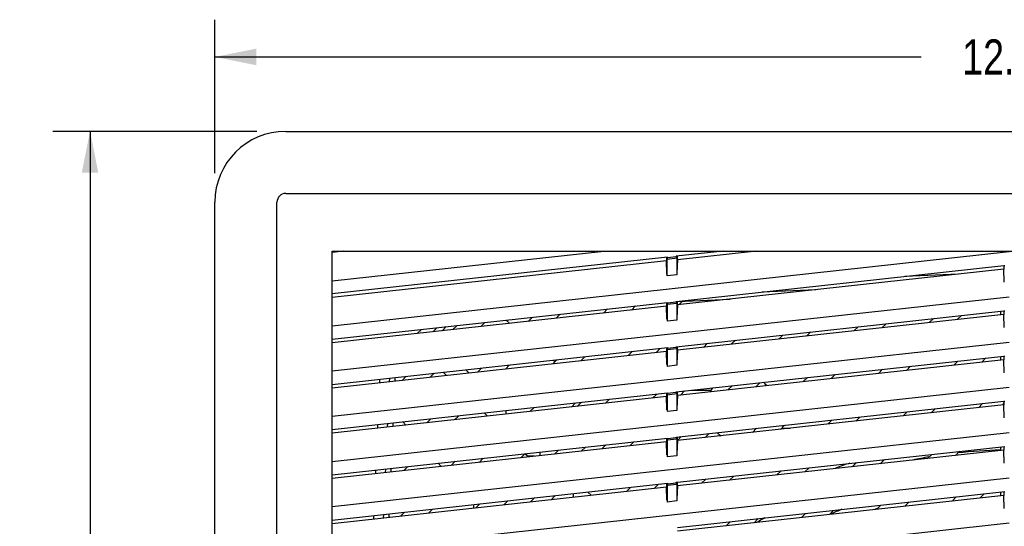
# Model space of a CAD drawing. Header units: inches. Extents: x 0 to 56.7, y 0 to 36.7.
# Tile 6 of 29: x 14.2 to 22.2, y 14.3 to 18.4. Entities that reach past the tile are written whole.
import ezdxf

# ---------------------------------------------------------------- set-up
doc = ezdxf.new("R2010")
doc.units = ezdxf.units.IN
doc.header["$LTSCALE"] = 3.116667
doc.header["$MEASUREMENT"] = 0
doc.layers.get('0').update_dxf_attribs({"linetype": 'CONTINUOUS'})
doc.styles.get("Standard").update_dxf_attribs({"font": 'txt', "width": 0.8})
doc.dimstyles.new('DIMSTYLE_1', dxfattribs={"dimtxt": 0.283333, "dimasz": 0.333333, "dimexe": 0.09, "dimexo": 0.07, "dimgap": 0.0425, "dimtad": 0, "dimtih": 1, "dimtoh": 1, "dimzin": 4, "dimdsep": 46, "dimtxsty": 'Standard', "dimblk": '_FILLED', "dimblk1": '_FILLED', "dimblk2": '_FILLED', "dimcen": 0.09, "dimadec": 0, "dimazin": 0, "dimtfac": 1, "dimtofl": 0, "dimtmove": 0, "dimatfit": 3, "dimldrblk": '_FILLED', "dimfxl": 0, "dimtolj": 1, "dimtzin": 4, "dimarcsym": 0})

# ---------------------------------------------------------------- blocks, each defined once
blk = doc.blocks.new('_FILLED')
at = {"color": 0, "linetype": 'ByBlock'}
blk.add_solid([(0, 0), (-1, 0.2), (-1, -0.2)], dxfattribs=at)
blk = doc.blocks.new('*D1')
at = {"color": 2, "linetype": 'Continuous'}
for p, q in [((16.1484, 17.5253), (14.5059, 17.5253)), ((14.8059, 17.5253), (14.8059, 11.411)), ((14.8059, 4.7301), (14.8059, 10.8444)), ((16.1484, 4.7301), (14.5059, 4.7301))]:
    blk.add_line(p, q, dxfattribs=at)
at = {"color": 2, "linetype": 'Continuous', "xscale": 0.3333333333, "yscale": 0.3333333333, "zscale": 0.3333333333}
for p, rotation in [((14.8059, 17.5253), 90.0000003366), ((14.8059, 4.7301), 270)]:
    blk.add_blockref('_FILLED', p, dxfattribs=dict(at, rotation=rotation))
at = {"color": 2, "linetype": 'Continuous', "insert": (14.8059, 11.2694), "char_height": 0.28333, "width": 1.133333, "attachment_point": 2, "line_spacing_factor": 0.9}
blk.add_mtext('12.80', dxfattribs=at)
blk = doc.blocks.new('*D2')
at = {"color": 2, "linetype": 'Continuous'}
for p, q in [((15.8109, 17.1878), (15.8109, 18.4246)), ((28.6062, 17.1878), (28.6062, 18.4246)), ((15.8109, 18.1246), (21.5002, 18.1246)), ((28.6062, 18.1246), (22.9169, 18.1246))]:
    blk.add_line(p, q, dxfattribs=at)
at = {"color": 2, "linetype": 'Continuous', "xscale": 0.3333333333, "yscale": 0.3333333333, "zscale": 0.3333333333}
for p, rotation in [((15.8109, 18.1246), 180), ((28.6062, 18.1246), 3.618e-07)]:
    blk.add_blockref('_FILLED', p, dxfattribs=dict(at, rotation=rotation))
at = {"color": 2, "linetype": 'Continuous', "insert": (22.2086, 18.2662), "char_height": 0.28333, "width": 1.133333, "attachment_point": 2, "line_spacing_factor": 0.9}
blk.add_mtext('12.80', dxfattribs=at)

msp = doc.modelspace()

# ---------------------------------------------------------------- linework, layer by layer
at = {"color": 6, "linetype": 'Continuous'}
for p, q in [((16.3818, 17.5253), (28.0353, 17.5253)), ((16.3818, 17.0251), (28.0353, 17.0251)), ((15.8109, 5.3009), (15.8109, 16.9545)), ((16.3112, 5.3009), (16.3112, 16.9545)), ((16.7558, 5.6946), (16.7558, 16.5608)), ((16.7558, 16.5608), (27.6613, 16.5608)), ((16.7558, 16.3212), (18.9434, 16.5608)), ((16.8486, 16.5608), (16.7558, 16.5506)), ((22.2086, 16.5542), (16.7558, 15.957)), ((19.4572, 16.5118), (16.7558, 16.216)), ((19.447, 16.5118), (19.447, 16.4812)), ((19.4572, 16.5059), (19.4524, 16.497)), ((19.4524, 16.497), (19.5317, 16.5057)), ((19.4524, 16.3608), (19.4524, 16.497)), ((19.5269, 16.5135), (19.4572, 16.5059)), ((19.4572, 16.5118), (19.4572, 16.5059)), ((19.9043, 16.5608), (19.5269, 16.5194)), ((19.5269, 16.5194), (19.5269, 16.5135)), ((19.5269, 16.5135), (19.5317, 16.5057)), ((19.5317, 16.5057), (19.5317, 16.3695)), ((20.1739, 16.5608), (19.537, 16.491)), ((19.537, 16.491), (19.537, 16.5206)), ((19.447, 16.4812), (16.7558, 16.1864)), ((19.4517, 16.3761), (19.447, 16.4812)), ((19.5269, 16.1553), (22.1645, 16.4442)), ((19.537, 16.491), (19.5324, 16.386)), ((22.1635, 16.4145), (19.537, 16.1269)), ((22.1635, 16.4442), (22.1635, 16.4145)), ((22.1682, 16.3095), (22.1635, 16.4145)), ((22.1645, 16.4442), (22.1737, 16.4449)), ((19.5317, 16.3695), (19.4524, 16.3608)), ((21.8006, 16.3748), (21.3684, 16.357)), ((22.2086, 16.19), (16.7558, 15.5928)), ((20.6498, 16.2487), (20.2182, 16.231)), ((16.7558, 15.8518), (19.4572, 16.1476)), ((19.447, 16.117), (16.7558, 15.8223)), ((19.1994, 16.1194), (19.1662, 16.0862)), ((19.447, 16.1476), (19.447, 16.117)), ((19.4517, 16.012), (19.447, 16.117)), ((19.4572, 16.1417), (19.4524, 16.1328)), ((19.4524, 16.1328), (19.5317, 16.1415)), ((19.4524, 16.1328), (19.4524, 15.9967)), ((19.5269, 16.1494), (19.4572, 16.1417)), ((19.4572, 16.1476), (19.4572, 16.1417)), ((19.5269, 16.1494), (19.5269, 16.1553)), ((19.5269, 16.1494), (19.5317, 16.1415)), ((19.5317, 16.1415), (19.5317, 16.0054)), ((19.537, 16.1269), (19.5324, 16.0218)), ((19.5358, 16.1558), (19.9609, 16.1733)), ((19.537, 16.1269), (19.537, 16.1553)), ((19.5509, 16.1313), (19.5771, 16.1575)), ((19.7861, 16.1661), (19.7727, 16.1527)), ((18.3346, 15.9952), (18.3678, 16.0283)), ((18.5929, 16.053), (18.5597, 16.0198)), ((18.9411, 16.0616), (18.9743, 16.0947)), ((19.5269, 15.7911), (22.1645, 16.0801)), ((22.1635, 16.0503), (19.537, 15.7627)), ((21.5646, 15.9847), (21.5979, 16.018)), ((21.823, 16.0426), (21.7897, 16.0094)), ((22.1377, 16.0771), (22.1377, 16.0475)), ((22.1635, 16.0801), (22.1635, 16.0503)), ((22.1682, 15.9453), (22.1635, 16.0503)), ((22.1645, 16.0801), (22.1737, 16.0808)), ((17.5992, 15.9442), (17.5661, 15.911)), ((17.6411, 15.9192), (17.6742, 15.9524)), ((17.7281, 15.9287), (17.7613, 15.9619)), ((17.9864, 15.9866), (17.9532, 15.9534)), ((18.1877, 15.9791), (18.157, 16.0052)), ((19.5317, 16.0054), (19.4524, 15.9967)), ((20.9581, 15.9183), (20.9913, 15.9515)), ((21.2164, 15.9762), (21.1832, 15.943)), ((17.4742, 15.9305), (17.441, 15.8973)), ((20.3516, 15.8519), (20.3848, 15.8851)), ((20.6099, 15.9097), (20.5767, 15.8765)), ((22.2086, 15.8258), (16.7558, 15.2287)), ((16.7558, 15.4876), (19.4572, 15.7835)), ((19.447, 15.7835), (19.447, 15.7528)), ((19.5269, 15.7852), (19.4572, 15.7776)), ((19.4572, 15.7835), (19.4572, 15.7776)), ((19.5269, 15.7852), (19.5269, 15.7911)), ((19.5269, 15.7852), (19.5317, 15.7773)), ((19.537, 15.7627), (19.537, 15.7911)), ((19.7451, 15.7855), (19.7783, 15.8186)), ((20.0034, 15.8433), (19.9702, 15.8101)), ((19.447, 15.7528), (16.7558, 15.4581)), ((18.7904, 15.7104), (18.7572, 15.6773)), ((19.1386, 15.719), (19.1718, 15.7522)), ((19.3969, 15.7769), (19.3637, 15.7437)), ((19.4517, 15.6478), (19.447, 15.7528)), ((19.4572, 15.7776), (19.4524, 15.7686)), ((19.4524, 15.7686), (19.5317, 15.7773)), ((19.4524, 15.7686), (19.4524, 15.6325)), ((19.5269, 15.4269), (22.1645, 15.7159)), ((19.5317, 15.7773), (19.5317, 15.6412)), ((19.537, 15.7627), (19.5324, 15.6576)), ((22.1377, 15.713), (22.1377, 15.6833)), ((22.1635, 15.7159), (22.1635, 15.6862)), ((22.1645, 15.7159), (22.1737, 15.7166)), ((18.1839, 15.644), (18.1507, 15.6109)), ((18.5321, 15.6526), (18.5653, 15.6858)), ((18.5497, 15.6702), (18.5352, 15.6825)), ((19.5317, 15.6412), (19.4524, 15.6325)), ((22.1635, 15.6862), (19.537, 15.3985)), ((21.414, 15.6337), (21.3807, 15.6004)), ((21.7622, 15.6422), (21.7954, 15.6755)), ((22.0205, 15.7001), (21.9872, 15.6668)), ((22.1682, 15.5811), (22.1635, 15.6862)), ((17.2622, 15.5135), (17.2635, 15.5416)), ((17.3191, 15.5198), (17.3523, 15.5529)), ((17.5774, 15.5776), (17.5442, 15.5444)), ((17.6771, 15.559), (17.6505, 15.5856)), ((17.8311, 15.6054), (17.8577, 15.5788)), ((17.9256, 15.5862), (17.9588, 15.6194)), ((20.5492, 15.5094), (20.5824, 15.5426)), ((20.8075, 15.5672), (20.7743, 15.534)), ((21.1557, 15.5758), (21.1889, 15.609)), ((17.137, 15.5294), (17.1357, 15.4997)), ((17.2161, 15.538), (17.2149, 15.5084)), ((19.9427, 15.4429), (19.9758, 15.4761)), ((20.2009, 15.5008), (20.1678, 15.4676)), ((22.2086, 15.4617), (16.7558, 14.8645)), ((16.7558, 15.1234), (19.4572, 15.4193)), ((19.447, 15.3886), (16.7558, 15.0939)), ((19.3362, 15.3765), (19.3693, 15.4097)), ((19.447, 15.4193), (19.447, 15.3886)), ((19.4517, 15.2836), (19.447, 15.3886)), ((19.4572, 15.4134), (19.4524, 15.4045)), ((19.4524, 15.4045), (19.5317, 15.4132)), ((19.4524, 15.4045), (19.4524, 15.2683)), ((19.5269, 15.421), (19.4572, 15.4134)), ((19.4572, 15.4193), (19.4572, 15.4134)), ((19.5269, 15.421), (19.5269, 15.4269)), ((19.5269, 15.421), (19.5317, 15.4132)), ((19.5317, 15.4132), (19.5317, 15.277)), ((19.537, 15.3985), (19.5324, 15.2935)), ((19.537, 15.3985), (19.537, 15.4269)), ((19.5944, 15.4343), (19.5613, 15.4012)), ((19.6527, 15.4407), (19.8057, 15.4407)), ((18.6828, 15.3049), (18.7159, 15.3381)), ((18.7297, 15.3101), (18.7628, 15.3432)), ((18.9879, 15.3679), (18.9548, 15.3347)), ((19.5269, 15.0627), (22.1645, 15.3517)), ((22.1635, 15.322), (19.537, 15.0343)), ((21.9597, 15.2997), (21.993, 15.3329)), ((22.1559, 15.3211), (22.1635, 15.3396)), ((22.1635, 15.3517), (22.1635, 15.322)), ((22.1682, 15.217), (22.1635, 15.322)), ((22.1645, 15.3517), (22.1737, 15.3524)), ((17.7749, 15.2351), (17.7418, 15.2019)), ((18.0053, 15.2308), (17.9787, 15.2574)), ((18.158, 15.2475), (18.158, 15.277)), ((18.3814, 15.3015), (18.3483, 15.2683)), ((19.5317, 15.277), (19.4524, 15.2683)), ((21.005, 15.2247), (20.9718, 15.1915)), ((21.3532, 15.2332), (21.3864, 15.2665)), ((21.6115, 15.2911), (21.5783, 15.2579)), ((17.121, 15.1634), (17.1197, 15.1338)), ((17.2002, 15.1721), (17.1989, 15.1424)), ((17.2463, 15.1476), (17.2476, 15.1773)), ((17.3485, 15.1588), (17.3254, 15.1858)), ((17.5167, 15.1772), (17.5498, 15.2104)), ((20.3985, 15.1582), (20.3653, 15.125)), ((20.7467, 15.1668), (20.7799, 15.2)), ((22.2086, 15.0975), (16.7558, 14.5003)), ((19.5355, 15.0358), (19.5669, 15.0671)), ((19.792, 15.0918), (19.7588, 15.0586)), ((20.1402, 15.1004), (20.1734, 15.1336)), ((20.3739, 15.1336), (20.4436, 15.1336)), ((16.7558, 14.7593), (19.4572, 15.0551)), ((19.447, 15.0245), (16.7558, 14.7297)), ((18.9272, 14.9675), (18.9604, 15.0007)), ((19.1855, 15.0254), (19.1523, 14.9922)), ((19.447, 15.0551), (19.447, 15.0245)), ((19.4517, 14.9194), (19.447, 15.0245)), ((19.4572, 15.0492), (19.4524, 15.0403)), ((19.4524, 15.0403), (19.5317, 15.049)), ((19.4524, 15.0403), (19.4524, 14.9042)), ((19.5269, 15.0568), (19.4572, 15.0492)), ((19.4572, 15.0551), (19.4572, 15.0492)), ((19.5269, 15.0568), (19.5269, 15.0627)), ((19.5269, 15.0568), (19.5317, 15.049)), ((19.5317, 15.049), (19.5317, 14.9128)), ((19.537, 15.0343), (19.5324, 14.9293)), ((19.5361, 14.6995), (22.1737, 14.9885)), ((19.537, 15.0343), (19.537, 15.0627)), ((22.1635, 14.9885), (22.1635, 14.9578)), ((18.2738, 14.896), (18.307, 14.9291)), ((18.3278, 14.9082), (18.3069, 14.9291)), ((18.3207, 14.9011), (18.3278, 14.9082)), ((18.3285, 14.9082), (18.328, 14.9082)), ((18.3856, 14.9082), (18.3285, 14.9082)), ((18.579, 14.9589), (18.5458, 14.9258)), ((18.7947, 14.9826), (18.7615, 14.9494)), ((19.5317, 14.9128), (19.4524, 14.9042)), ((22.1635, 14.9578), (19.537, 14.6702)), ((21.5507, 14.8907), (21.5839, 14.9238)), ((21.809, 14.9485), (21.7758, 14.9153)), ((22.1377, 14.9845), (22.1377, 14.955)), ((22.1682, 14.8528), (22.1635, 14.9578)), ((17.6327, 14.8258), (17.6096, 14.8528)), ((17.7142, 14.8347), (17.7474, 14.8679)), ((17.9725, 14.8925), (17.9393, 14.8594)), ((20.9442, 14.8243), (20.9773, 14.8574)), ((21.2024, 14.882), (21.1693, 14.8489)), ((17.105, 14.7975), (17.1037, 14.7678)), ((17.1842, 14.8062), (17.1829, 14.7765)), ((17.2303, 14.7817), (17.2316, 14.8114)), ((17.366, 14.8261), (17.3328, 14.7929)), ((19.9894, 14.7491), (19.9563, 14.7161)), ((20.3377, 14.7579), (20.3708, 14.7909)), ((20.5959, 14.8156), (20.5628, 14.7825)), ((22.2086, 14.7333), (16.7558, 14.1362)), ((16.7558, 14.3951), (19.4572, 14.6909)), ((19.383, 14.6828), (19.3498, 14.6497)), ((19.447, 14.6909), (19.447, 14.6603)), ((19.4572, 14.685), (19.4524, 14.6761)), ((19.4524, 14.6761), (19.5317, 14.6848)), ((19.4524, 14.6761), (19.4524, 14.54)), ((19.5269, 14.6927), (19.4572, 14.685)), ((19.4572, 14.6909), (19.4572, 14.685)), ((19.5269, 14.6988), (19.5361, 14.6995)), ((19.5269, 14.6927), (19.5269, 14.6988)), ((19.5269, 14.6927), (19.5317, 14.6848)), ((19.5317, 14.6848), (19.5317, 14.5487)), ((19.537, 14.6702), (19.5324, 14.5651)), ((19.537, 14.6702), (19.537, 14.6988)), ((19.7312, 14.6914), (19.7643, 14.7245)), ((19.447, 14.6603), (16.7558, 14.3656)), ((18.5182, 14.5586), (18.5514, 14.5917)), ((18.6981, 14.5783), (18.6981, 14.6063)), ((18.8158, 14.6207), (18.8424, 14.5941)), ((19.1247, 14.625), (19.1579, 14.6582)), ((19.4517, 14.5553), (19.447, 14.6603)), ((19.5361, 14.3353), (22.1737, 14.6243)), ((22.1635, 14.5936), (19.537, 14.306)), ((22.0065, 14.606), (21.9733, 14.5728)), ((22.1377, 14.6203), (22.1377, 14.5908)), ((22.1635, 14.6243), (22.1635, 14.5936)), ((22.1682, 14.4886), (22.1635, 14.5936)), ((17.8956, 14.4904), (17.8956, 14.5177)), ((17.9117, 14.4922), (17.9449, 14.5253)), ((18.17, 14.55), (18.1368, 14.5168)), ((18.3857, 14.5736), (18.3526, 14.5404)), ((19.5317, 14.5487), (19.4524, 14.54)), ((21.1418, 14.4817), (21.1749, 14.5148)), ((21.4, 14.5395), (21.3669, 14.5064)), ((21.7483, 14.5482), (21.7814, 14.5813)), ((17.089, 14.4316), (17.0877, 14.4019)), ((17.1682, 14.4403), (17.1669, 14.4106)), ((17.2143, 14.4158), (17.2156, 14.4454)), ((17.3053, 14.4257), (17.3384, 14.4589)), ((17.5635, 14.4835), (17.5303, 14.4504)), ((20.5353, 14.4153), (20.5684, 14.4484)), ((20.7935, 14.4731), (20.7604, 14.44)), ((22.2086, 14.3692), (16.7558, 13.772)), ((19.9288, 14.3489), (19.9618, 14.3819)), ((20.1869, 14.4066), (20.1539, 14.3735))]:
    msp.add_line(p, q, dxfattribs=at)
msp.add_lwpolyline([(18.428, 14.9401), (18.428, 14.9371), (18.428, 14.9331), (18.4281, 14.9283), (18.428, 14.9225), (18.4281, 14.9158), (18.4281, 14.9129)], dxfattribs=at)
for centre, radius, start, end in [((16.3818, 16.9545), 0.5709, 90, 180), ((16.3818, 16.9545), 0.0706, 90.00017, 180), ((20.0432, 15.3009), 0.2756, 39.80351, 47.50418), ((20.0432, 15.3009), 0.2756, 144.93993, 152.68072), ((20.0432, 15.3009), 0.2756, 227.25905, 235.96392)]:
    msp.add_arc(centre, radius, start, end, dxfattribs=at)
at = {"color": 7, "linetype": 'Continuous'}
for centre, radius, start, end in [((22.2087, 11.1277), 3.8306, 91.07159, 96.21169), ((22.2085, 11.1277), 3.9411, 109.01689, 110.77823), ((22.2085, 11.1277), 3.9411, 109.01767, 110.77907), ((22.2087, 11.1277), 3.8306, 99.73705, 101.71428), ((22.2087, 11.1277), 3.6141, 111.88833, 113.45704), ((22.2087, 11.1277), 3.5235, 107.53019, 107.90591), ((22.2087, 11.1277), 3.8306, 120.92071, 121.93341)]:
    msp.add_arc(centre, radius, start, end, dxfattribs=at)

# ---------------------------------------------------------------- dimensions: what is measured, and where the dimension line sits
at = {"color": 2, "linetype": 'Continuous'}
for base, p1, p2, angle, picture, middle in [((28.6062, 18.1246), (15.8109, 17.1178), (28.6062, 17.1178), 0, '*D2', (22.2086, 18.1246)), ((14.8059, 17.5253), (16.2184, 4.7301), (16.2184, 17.5253), 90, '*D1', (14.8059, 11.1277))]:
    dim = msp.add_linear_dim(base=base, p1=p1, p2=p2, angle=angle, dimstyle='DIMSTYLE_1', dxfattribs=at)
    dim.commit()
    dim.dimension.update_dxf_attribs({"geometry": picture, "text_midpoint": middle, "dimtype": 160})

doc.saveas('drawing.dxf')
